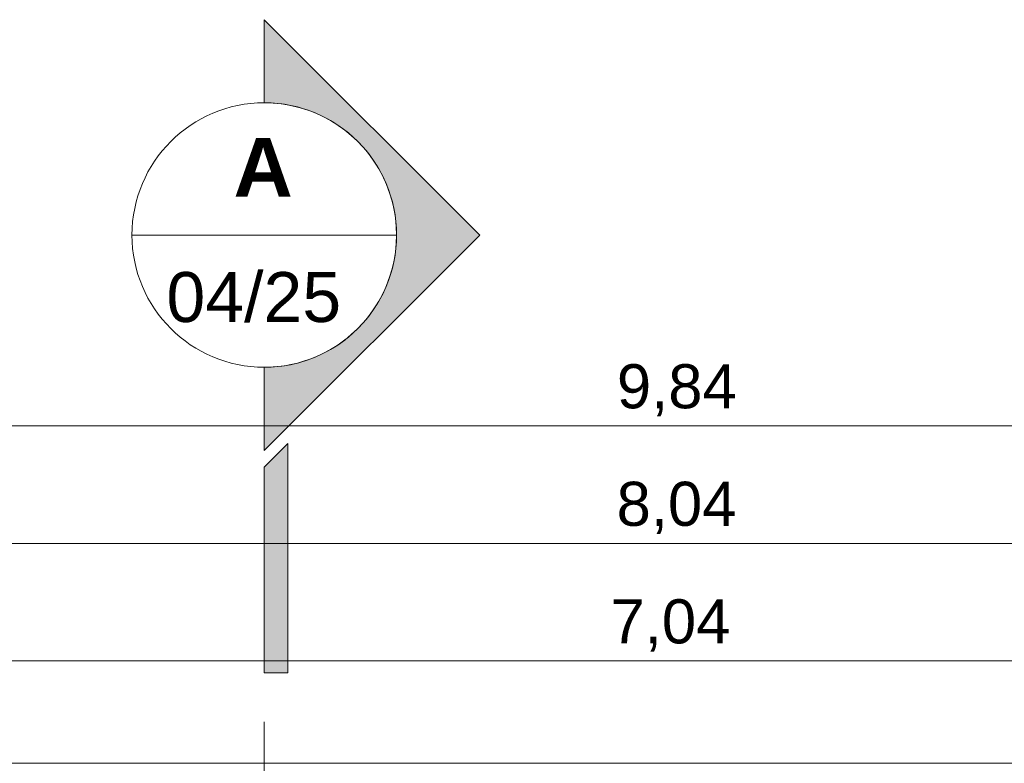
# Model space of a CAD drawing. Header units: metres. Extents: x -10.5 to 2.8, y -19.7 to -9.5.
# Tile 27 of 32: x -4.9 to -3.2, y -10.7 to -9.5. Entities that reach past the tile are written whole.
import ezdxf

# ---------------------------------------------------------------- set-up
doc = ezdxf.new("R2010")
doc.units = ezdxf.units.M
doc.linetypes.add('Traço ponto', pattern=[0.015875, 0.00635, -0.004763, 0, -0.004763])
for name, color, linetype, lineweight in [('A-ANNO-DIMS', 7, 'Continuous', 9), ('A-ANNO-DIMS-50', 7, 'Continuous', 9), ('A-FLOR', 7, 'Continuous', 5), ('G-ANNO-SYMB', 7, 'Continuous', 9)]:
    doc.layers.add(name, color=color, linetype=linetype, lineweight=lineweight)
doc.styles.add('Arial_1', font='arial.ttf', dxfattribs={"height": 0.085})
doc.styles.add('Arial_3', font='arial.ttf', dxfattribs={"height": 0.075})
doc.styles.add('Arial_B', font='arialbd.ttf', dxfattribs={"height": 0.1})
doc.dimstyles.new('Com_linha__ref__contínua__-_Cor_Vermelha_Arial_1_5mm_1', dxfattribs={"dimscale": 0.3048, "dimtxt": 0.076519, "dimasz": 0.328084, "dimexe": 0.246063, "dimexo": 0.246063, "dimgap": 0.024606, "dimtad": 1, "dimrnd": 0.01, "dimzin": 0, "dimdsep": 46, "dimtxsty": 'Arial_3', "dimblk1": 'OBLIQUE', "dimblk2": 'OBLIQUE', "dimsah": 1, "dimcen": 0.09, "dimdle": 0.246063, "dimazin": 0, "dimtfac": 1, "dimtdec": 4, "dimtix": 1, "dimtmove": 2, "dimatfit": 3, "dimfxl": 1, "dimtvp": 1, "dimtolj": 1, "dimtzin": 0, "dimarcsym": 2})

# ---------------------------------------------------------------- blocks, each defined once
blk = doc.blocks.new('Corte - Extremidade superior do corte - Preenchido-319564-NIVEL TERREO')
at = {"layer": 'G-ANNO-SYMB'}
h = blk.add_hatch(color=256, dxfattribs=at)
edge = h.paths.add_edge_path()
edge.add_line((0.001328, 0), (-0.0015, 0))
edge.add_arc((-0.006, 0), 0.0045, 0, 180)
edge.add_line((-0.0105, 0), (-0.013328, 0))
edge.add_line((-0.013328, 0), (-0.006, 0.007328))
edge.add_line((-0.006, 0.007328), (0.001328, 0))
blk.add_hatch(color=256, dxfattribs=at).paths.add_polyline_path([(0.008894, 0), (0.001894, 0), (0.001094, 0.0008), (0.008894, 0.0008)])
at = {"layer": 'G-ANNO-SYMB', "lineweight": 18}
for p, q in [((-0.006, 0.007328), (-0.013328, 0)), ((-0.006, 0.007328), (-0.013328, 0)), ((-0.006, 0.007328), (0.001328, 0)), ((0.001328, 0), (-0.006, 0.007328)), ((0.008894, 0.0008), (0.001094, 0.0008)), ((0.001094, 0.0008), (0.001894, 0)), ((0.008894, 0), (0.008894, 0.0008)), ((-0.0015, 0), (0.001328, 0)), ((-0.0105, 0), (-0.013328, 0)), ((-0.013328, 0), (-0.0105, 0)), ((-0.0015, 0), (0.001328, 0)), ((0.001894, 0), (0.008894, 0))]:
    blk.add_line(p, q, dxfattribs=at)
for start, end in [(360, 180), (0, 180), (180, 360)]:
    blk.add_arc((-0.006, 0), 0.0045, start, end, dxfattribs=at)
blk = doc.blocks.new('DIMBLOCK30-NIVEL TERREO')
at = {"layer": 'A-ANNO-DIMS-50', "color": 242, "true_color": 0xbd2b2e, "transparency": 16777216}
for p, q in [((-7.7037, -10.5609), (-7.7037, -10.4859)), ((-0.6636, -10.5609), (-0.6636, -10.4859)), ((-7.7037, -10.5609), (-7.6537, -10.5109)), ((-0.6636, -10.5609), (-0.6136, -10.5109)), ((-7.7037, -10.5609), (-7.7537, -10.6109)), ((-7.7037, -10.5609), (-0.6636, -10.5609)), ((-7.7037, -10.5609), (-7.7037, -11.16)), ((-0.6636, -10.5609), (-0.7136, -10.6109)), ((-0.6636, -10.5609), (-0.6636, -11.16))]:
    blk.add_line(p, q, dxfattribs=at)
at = {"layer": 'A-ANNO-DIMS-50', "color": 0, "transparency": 16777216, "insert": (-3.8985, -10.456), "char_height": 0.075, "width": 0.242979, "attachment_point": 1, "line_spacing_factor": 0.941778, "style": 'Arial_3'}
blk.add_mtext('7,04', dxfattribs=at)
blk = doc.blocks.new('_Oblique')
at = {"color": 0, "linetype": 'ByBlock', "lineweight": -2}
blk.add_line((-0.5, -0.5), (0.5, 0.5), dxfattribs=at)
blk = doc.blocks.new('DIMBLOCK32-NIVEL TERREO')
at = {"layer": 'A-ANNO-DIMS-50', "color": 242, "true_color": 0xbd2b2e, "transparency": 16777216}
for p, q in [((-8.2037, -10.3609), (-8.2037, -10.2859)), ((-0.1636, -10.3609), (-0.1636, -10.2859)), ((-8.2037, -10.3609), (-8.1537, -10.3109)), ((-0.1636, -10.3609), (-0.1136, -10.3109)), ((-8.2787, -10.3609), (-0.0886, -10.3609)), ((-8.2037, -10.3609), (-8.2537, -10.4109)), ((-8.2037, -10.3609), (-8.2037, -10.66)), ((-0.1636, -10.3609), (-0.2136, -10.4109)), ((-0.1636, -10.3609), (-0.1636, -10.66))]:
    blk.add_line(p, q, dxfattribs=at)
at = {"layer": 'A-ANNO-DIMS-50', "color": 0, "transparency": 16777216, "insert": (-3.8881, -10.256), "char_height": 0.075, "width": 0.242979, "attachment_point": 1, "line_spacing_factor": 0.941778, "style": 'Arial_3'}
blk.add_mtext('8,04', dxfattribs=at)
blk = doc.blocks.new('DIMBLOCK60-NIVEL TERREO')
at = {"layer": 'A-ANNO-DIMS-50', "color": 242, "true_color": 0xbd2b2e, "transparency": 16777216}
for p, q in [((-8.8336, -10.1609), (-8.8336, -10.0859)), ((1.0064, -10.1609), (1.0064, -10.0859)), ((-8.8336, -10.1609), (-8.7836, -10.1109)), ((1.0064, -10.1609), (1.0564, -10.1109)), ((-8.9086, -10.1609), (1.0814, -10.1609)), ((-8.8336, -10.1609), (-8.8836, -10.2109)), ((-8.8336, -10.1609), (-8.8336, -14.74)), ((1.0064, -10.1609), (0.9564, -10.2109)), ((1.0064, -10.1609), (1.0064, -13.63))]:
    blk.add_line(p, q, dxfattribs=at)
at = {"layer": 'A-ANNO-DIMS-50', "color": 0, "transparency": 16777216, "insert": (-3.8876, -10.056), "char_height": 0.075, "width": 0.242979, "attachment_point": 1, "line_spacing_factor": 0.941778, "style": 'Arial_3'}
blk.add_mtext('9,84', dxfattribs=at)

msp = doc.modelspace()

# ---------------------------------------------------------------- linework, layer by layer
at = {"layer": 'A-FLOR'}
msp.add_line((-0.1636, -10.735), (-8.2037, -10.735), dxfattribs=at)
at = {"layer": 'G-ANNO-SYMB', "lineweight": 18}
msp.add_line((-4.7123, -9.8362), (-4.2623, -9.8362), dxfattribs=at)
at = {"layer": 'G-ANNO-SYMB', "linetype": 'Traço ponto', "lineweight": 18}
msp.add_line((-4.4873, -11.7644), (-4.4873, -10.1362), dxfattribs=at)

# ---------------------------------------------------------------- block references
at = {"layer": 'G-ANNO-SYMB', "lineweight": 18, "xscale": 49.99999999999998, "yscale": 49.99999999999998, "zscale": 49.99999999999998, "rotation": 269.9999999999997}
msp.add_blockref('Corte - Extremidade superior do corte - Preenchido-319564-NIVEL TERREO', (-4.4873, -10.1362), dxfattribs=at)

# ---------------------------------------------------------------- texts
at = {"layer": 'G-ANNO-SYMB', "attachment_point": 1}
for s, insert, char_height, width, style in [('\\fArial|b1|i0|c0|p34|;A', (-4.5397, -9.6711), 0.1, 0.124262, 'Arial_B'), ('04/25', (-4.6537, -9.8992), 0.085, 0.376793, 'Arial_1')]:
    msp.add_mtext(s, dxfattribs=dict(at, insert=insert, char_height=char_height, width=width, style=style))

# ---------------------------------------------------------------- dimensions: what is measured, and where the dimension line sits
at = {"layer": 'A-ANNO-DIMS', "color": 242, "true_color": 0xbd2b2e}
for base, p1, p2, override, picture, middle in [((1.0064, -10.1609), (-8.8336, -14.815), (1.0064, -13.705), {"dimpost": '<>', "dimfxl": 9.902409}, 'DIMBLOCK60-NIVEL TERREO', (-3.7661, -10.106)), ((-0.1636, -10.3609), (-8.2037, -10.735), (-0.1636, -10.735), {"dimpost": '<>', "dimfxl": 8.0401}, 'DIMBLOCK32-NIVEL TERREO', (-3.7666, -10.306)), ((-0.6636, -10.5609), (-7.7037, -11.235), (-0.6636, -11.235), {"dimpost": '<>', "dimfxl": 7.0401}, 'DIMBLOCK30-NIVEL TERREO', (-3.777, -10.506))]:
    dim = msp.add_linear_dim(base=base, p1=p1, p2=p2, dimstyle='Com_linha__ref__contínua__-_Cor_Vermelha_Arial_1_5mm_1', override=override, dxfattribs=at)
    dim.commit()
    dim.dimension.update_dxf_attribs({"geometry": picture, "text_midpoint": middle, "dimtype": 160})

doc.saveas('drawing.dxf')
